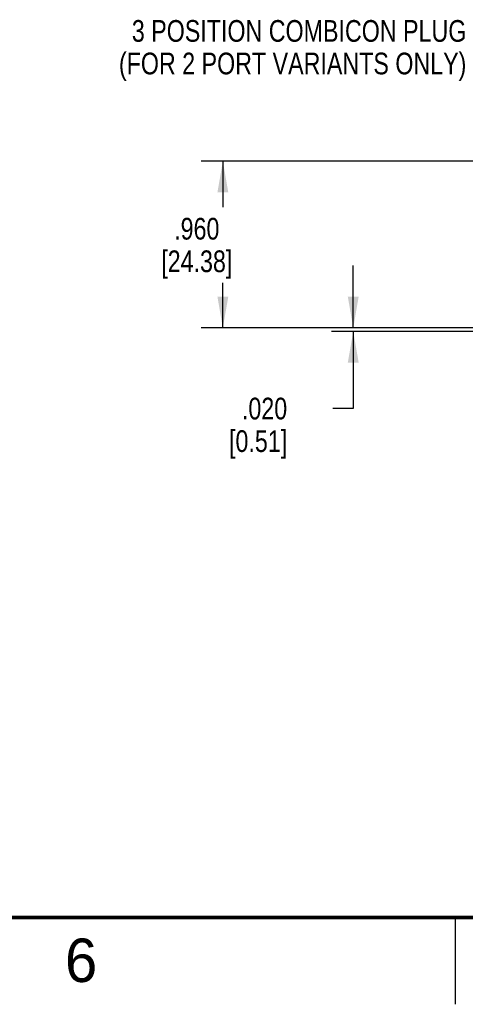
# Model space of a CAD drawing. Header units: inches. Extents: x 0 to 34, y 0 to 22.
# Tile 5 of 41: x 10.2 to 12.8, y 0 to 5.7. Entities that reach past the tile are written whole.
import ezdxf

# ---------------------------------------------------------------- set-up
doc = ezdxf.new("R2010")
doc.units = ezdxf.units.IN
doc.header["$LTSCALE"] = 1.87
doc.header["$MEASUREMENT"] = 0
doc.layers.get('0').update_dxf_attribs({"linetype": 'CONTINUOUS'})
doc.layers.add('DETAIL', color=7, linetype='CONTINUOUS')
doc.layers.add('DIMENSIONS', color=7, linetype='CONTINUOUS')
doc.styles.get("Standard").update_dxf_attribs({"font": 'txt', "width": 0.8})
doc.styles.add('TEXTSTYLE_2', font='txt')
doc.dimstyles.new('DIMSTYLE_1', dxfattribs={"dimtxt": 0.125, "dimasz": 0.18, "dimexe": 0.125, "dimexo": 0.0625, "dimgap": 0.0625, "dimtad": 0, "dimtih": 1, "dimtoh": 1, "dimdec": 3, "dimzin": 4, "dimdsep": 46, "dimtxsty": 'STANDARD', "dimblk": '_FILLED', "dimblk1": '_FILLED', "dimblk2": '_FILLED', "dimcen": 0.09, "dimadec": 0, "dimazin": 0, "dimtp": 0.001, "dimtm": 0.001, "dimtfac": 1, "dimtdec": 3, "dimtofl": 0, "dimtmove": 0, "dimatfit": 3, "dimldrblk": '_FILLED', "dimfxl": 1, "dimtolj": 1, "dimtzin": 4, "dimarcsym": 0})

# ---------------------------------------------------------------- blocks, each defined once
blk = doc.blocks.new('_FILLED')
at = {"color": 0, "linetype": 'BYBLOCK'}
blk.add_solid([(0, 0), (-1, 0.174), (-1, -0.174)], dxfattribs=at)
blk = doc.blocks.new('*D6')
at = {"layer": 'DIMENSIONS', "color": 2, "linetype": 'CONTINUOUS'}
for p, q in [((12.9611, 4.8547), (11.2866, 4.8547)), ((11.4116, 4.8547), (11.4116, 4.5908)), ((11.4116, 3.8947), (11.4116, 4.1533)), ((12.9861, 3.8947), (11.2866, 3.8947))]:
    blk.add_line(p, q, dxfattribs=at)
at = {"layer": 'DIMENSIONS', "color": 2, "linetype": 'CONTINUOUS', "xscale": 0.18, "yscale": 0.18, "zscale": 0.18}
for p, rotation in [((11.4116, 4.8547), 90), ((11.4116, 3.8947), 270)]:
    blk.add_blockref('_FILLED', p, dxfattribs=dict(at, rotation=rotation))
at = {"layer": 'DIMENSIONS', "color": 2, "linetype": 'CONTINUOUS', "insert": (11.2616, 4.5283), "char_height": 0.125, "width": 0.7, "attachment_point": 2, "line_spacing_factor": 0.9}
blk.add_mtext('.960\\P[24.38]', dxfattribs=at)
blk = doc.blocks.new('*D7')
at = {"layer": 'DIMENSIONS', "color": 2, "linetype": 'CONTINUOUS'}
for p, q in [((12.1616, 3.8947), (12.1616, 4.2547)), ((13.2761, 3.8947), (12.0366, 3.8947)), ((13.4315, 3.8747), (12.0366, 3.8747)), ((12.1616, 3.8747), (12.1616, 3.4304)), ((12.1616, 3.4304), (12.0441, 3.4304))]:
    blk.add_line(p, q, dxfattribs=at)
at = {"layer": 'DIMENSIONS', "color": 2, "linetype": 'CONTINUOUS', "xscale": 0.18, "yscale": 0.18, "zscale": 0.18}
for p, rotation in [((12.1616, 3.8947), 270), ((12.1616, 3.8747), 90)]:
    blk.add_blockref('_FILLED', p, dxfattribs=dict(at, rotation=rotation))
at = {"layer": 'DIMENSIONS', "color": 2, "linetype": 'CONTINUOUS', "insert": (11.7816, 3.4929), "char_height": 0.125, "width": 0.6, "attachment_point": 3, "line_spacing_factor": 0.9}
blk.add_mtext('.020\\P[0.51]', dxfattribs=at)

msp = doc.modelspace()

# ---------------------------------------------------------------- linework, layer by layer
at = {"color": 2, "linetype": 'CONTINUOUS'}
msp.add_line((12.75, 0), (12.75, 0.5), dxfattribs=at)
at = {"color": 7, "linetype": 'CONTINUOUS', "const_width": 0.02}
msp.add_lwpolyline([(0.5, 0.5), (33.5, 0.5)], dxfattribs=at)

# ---------------------------------------------------------------- texts
at = {"color": 2, "linetype": 'CONTINUOUS', "insert": (10.5033, 0.3784), "char_height": 0.25, "width": 0.25, "attachment_point": 1, "line_spacing_factor": 0.9, "style": 'TEXTSTYLE_2'}
msp.add_mtext('6', dxfattribs=at)
at = {"layer": 'DETAIL', "color": 2, "linetype": 'CONTINUOUS', "insert": (12.8124, 5.6672), "char_height": 0.125, "width": 2.6, "attachment_point": 3, "line_spacing_factor": 0.9}
msp.add_mtext('3 POSITION COMBICON PLUG\\P(FOR 2 PORT VARIANTS ONLY)', dxfattribs=at)

# ---------------------------------------------------------------- dimensions: what is measured, and where the dimension line sits
at = {"layer": 'DIMENSIONS', "color": 2, "linetype": 'CONTINUOUS'}
for base, p1, p2, angle, picture, middle in [((11.4116, 3.8947), (13.0236, 4.8547), (13.0486, 3.8947), 270, '*D6', (11.4116, 4.3721)), ((12.1616, 3.8947), (13.494, 3.8747), (13.3386, 3.8947), 90, '*D7', (11.6816, 3.3367))]:
    dim = msp.add_linear_dim(base=base, p1=p1, p2=p2, angle=angle, dimstyle='DIMSTYLE_1', dxfattribs=at)
    dim.commit()
    dim.dimension.update_dxf_attribs({"geometry": picture, "text_midpoint": middle, "dimtype": 160})

doc.saveas('drawing.dxf')
